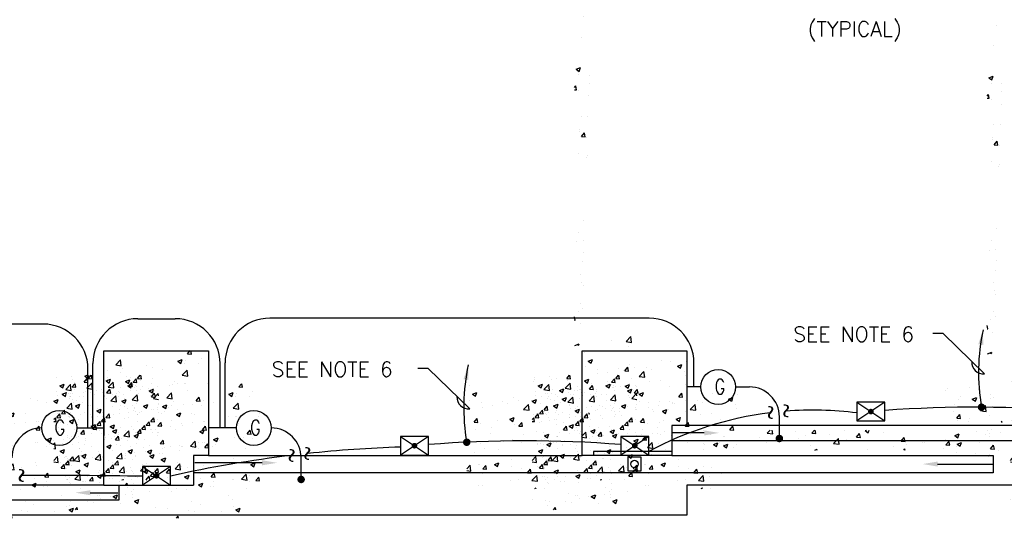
# Model space of a CAD drawing. Extents: x -210 to 4628, y -2287 to 14168.
# Tile 11 of 46: x 1819 to 2610, y 1307 to 1707. Entities that reach past the tile are written whole.
import ezdxf
from ezdxf.enums import TextEntityAlignment as Align

# ---------------------------------------------------------------- set-up
doc = ezdxf.new("R2010")
doc.units = 0
doc.header["$LTSCALE"] = 24
doc.linetypes.add('HIDDEN', pattern=[0])
doc.linetypes.add('PHANTOM', pattern=[0])
doc.layers.get('0').update_dxf_attribs({"linetype": 'CONTINUOUS'})
for name, color, linetype in [('E1', 4, 'CONTINUOUS'), ('E2', 2, 'CONTINUOUS'), ('ELEC', 4, 'CONTINUOUS'), ('ETEXT', 3, 'CONTINUOUS'), ('S1', 4, 'CONTINUOUS'), ('S6', 1, 'CONTINUOUS'), ('STRUCT', 2, 'CONTINUOUS')]:
    doc.layers.add(name, color=color, linetype=linetype)
doc.styles.get("Standard").update_dxf_attribs({"font": 'SIMPLEX'})

# ---------------------------------------------------------------- blocks, each defined once
blk = doc.blocks.new('*X')
at = {"color": 0}
for p, q in [((2701.81, 1524.98), (2701.81, 1524.98)), ((2700.09, 1508.35), (2700.09, 1508.35)), ((2695.99, 1482.7), (2699.49, 1484.04)), ((2695.99, 1482.7), (2698.47, 1481.02)), ((2698.02, 1478.52), (2698.02, 1478.52)), ((2698.48, 1481.02), (2699.49, 1484.04)), ((2706.44, 1478.13), (2706.44, 1478.13)), ((2706.45, 1471.62), (2706.45, 1471.62)), ((2694.69, 1468.07), (2695.78, 1469.36)), ((2694.69, 1466.37), (2696.35, 1466.22)), ((2696.35, 1466.22), (2695.78, 1469.35)), ((2697.71, 1465.41), (2697.71, 1465.41)), ((2705.83, 1461.49), (2705.83, 1461.49)), ((2699.94, 1445.04), (2699.94, 1445.04)), ((2705.23, 1444.84), (2705.23, 1444.84)), ((2698.52, 1433.15), (2698.52, 1433.15)), ((2699.08, 1434.67), (2699.08, 1434.67)), ((2700.3, 1428.87), (2702.71, 1431.75)), ((2703.29, 1428.61), (2702.71, 1431.74)), ((2700.3, 1428.87), (2703.29, 1428.61)), ((2704.62, 1428.2), (2704.62, 1428.2)), ((2697.88, 1415.21), (2697.88, 1415.21)), ((2704.01, 1411.55), (2704.01, 1411.55)), ((2704.72, 1413.32), (2704.72, 1413.32)), ((2702.19, 1361.62), (2702.19, 1361.62)), ((2696.34, 1344.37), (2696.34, 1344.37)), ((2697.73, 1351.89), (2697.73, 1351.89)), ((2701.58, 1344.98), (2701.58, 1344.98)), ((2700.97, 1328.33), (2700.97, 1328.33)), ((2701.99, 1335.68), (2701.99, 1335.68)), ((2699.65, 1318.41), (2699.65, 1318.41)), ((2700.36, 1311.69), (2700.36, 1311.69)), ((2701.61, 1309.09), (2701.61, 1309.09)), ((2701.61, 1309.09), (2701.61, 1309.09)), ((2699.75, 1295.04), (2699.75, 1295.04)), ((2699.75, 1295.04), (2699.75, 1295.04)), ((2700.98, 1291.01), (2700.98, 1291.01)), ((2695.18, 1281.31), (2694.69, 1283.94)), ((2694.69, 1281.35), (2695.18, 1281.31)), ((2697.58, 1288.58), (2697.58, 1288.58)), ((2699.15, 1278.4), (2699.15, 1278.4)), ((2724.21, 1265.27), (2724.21, 1265.27)), ((2736.04, 1264.28), (2739.94, 1268.34)), ((2740.49, 1263.59), (2739.94, 1268.34)), ((2694.95, 1261.19), (2698.35, 1262.49)), ((2697.91, 1261.19), (2698.35, 1262.49)), ((2698.54, 1261.75), (2698.54, 1261.75)), ((2736.04, 1264.28), (2740.49, 1263.59)), ((2737.7, 1259.87), (2737.7, 1259.87)), ((2734.99, 1240.83), (2737.4, 1243.7)), ((2737.98, 1240.56), (2737.4, 1243.7)), ((1148.9, 1231.58), (1151.32, 1234.45)), ((1149.37, 1236.47), (1151.24, 1237.19)), ((1149.37, 1236.47), (1151.85, 1234.79)), ((1151.89, 1231.32), (1151.32, 1234.45)), ((1151.85, 1234.79), (1152.66, 1237.19)), ((1167.3, 1235.44), (1167.3, 1235.44)), ((1186.33, 1235.52), (1186.33, 1235.52)), ((1523.98, 1234.11), (1523.98, 1234.11)), ((1536.46, 1234.68), (1538.57, 1237.19)), ((1536.46, 1234.68), (1539.45, 1234.41)), ((1539.45, 1234.41), (1538.94, 1237.19)), ((1550.66, 1232.57), (1554.16, 1233.92)), ((1553.15, 1230.89), (1554.16, 1233.92)), ((1572.32, 1231.54), (1574.73, 1234.41)), ((1575.31, 1231.27), (1574.73, 1234.41)), ((1588.09, 1234.44), (1588.09, 1234.44)), ((1906.64, 1236.52), (1906.64, 1236.52)), ((1959.88, 1234.63), (1962.02, 1237.19)), ((1959.88, 1234.63), (1962.87, 1234.37)), ((1962.87, 1234.37), (1962.35, 1237.19)), ((2278.7, 1235.42), (2278.7, 1235.42)), ((2662.62, 1233.75), (2662.62, 1233.75)), ((2680.45, 1234.34), (2680.45, 1234.34)), ((2734.99, 1240.83), (2737.98, 1240.56)), ((1141.33, 1231.69), (1141.33, 1231.69)), ((1148.9, 1231.58), (1151.89, 1231.32)), ((1154.88, 1231.38), (1154.88, 1231.38)), ((1167.4, 1233.02), (1167.4, 1233.02)), ((1168.33, 1227.65), (1172.22, 1231.71)), ((1168.33, 1227.65), (1172.77, 1226.96)), ((1172.78, 1226.96), (1172.22, 1231.71)), ((1184.77, 1228.44), (1187.18, 1231.31)), ((1184.77, 1228.44), (1187.76, 1228.18)), ((1187.76, 1228.18), (1187.18, 1231.31)), ((1521.91, 1230.15), (1521.91, 1230.15)), ((1525.06, 1226.14), (1525.06, 1226.14)), ((1535.23, 1226.7), (1539.13, 1230.76)), ((1535.23, 1226.7), (1539.68, 1226.01)), ((1539.68, 1226.01), (1539.13, 1230.76)), ((1548.6, 1229.02), (1548.6, 1229.02)), ((1550.66, 1232.57), (1553.15, 1230.9)), ((1556.64, 1230.3), (1556.64, 1230.3)), ((1569.15, 1231.95), (1569.15, 1231.95)), ((1572.32, 1231.54), (1575.31, 1231.28)), ((1575.29, 1227.89), (1575.29, 1227.89)), ((1902.14, 1225.75), (1906.03, 1229.81)), ((1902.14, 1225.75), (1906.59, 1225.06)), ((1906.59, 1225.06), (1906.03, 1229.81)), ((1951.95, 1228.68), (1955.45, 1230.02)), ((1951.95, 1228.68), (1954.44, 1227)), ((1954.44, 1227), (1955.46, 1230.02)), ((1957.68, 1227.15), (1957.68, 1227.15)), ((1958.39, 1229.23), (1958.39, 1229.23)), ((1968.75, 1226.76), (1968.75, 1226.76)), ((1970.91, 1230.88), (1970.91, 1230.88)), ((2281.39, 1228.79), (2284.89, 1230.13)), ((2281.39, 1228.79), (2283.88, 1227.11)), ((2283.88, 1227.11), (2284.89, 1230.13)), ((2314.66, 1226.05), (2314.66, 1226.05)), ((2340.33, 1229.57), (2340.33, 1229.57)), ((2347.67, 1228.51), (2347.67, 1228.51)), ((2353.25, 1224.78), (2356.75, 1226.13)), ((2355.74, 1223.1), (2356.75, 1226.12)), ((2360.15, 1228.15), (2360.15, 1228.15)), ((2661.52, 1231.85), (2661.52, 1231.85)), ((2673.17, 1227.03), (2673.17, 1227.03)), ((2682.68, 1224.89), (2686.18, 1226.24)), ((2685.17, 1223.21), (2686.19, 1226.23)), ((2689.31, 1232.62), (2689.31, 1232.62)), ((2697.32, 1228.46), (2697.32, 1228.46)), ((2699.86, 1225.9), (2699.86, 1225.9)), ((1138.29, 1220.52), (1138.29, 1220.52)), ((1164.98, 1219.39), (1164.98, 1219.39)), ((1166.69, 1218.79), (1166.69, 1218.79)), ((1179.21, 1216.34), (1182.71, 1217.68)), ((1181.7, 1214.66), (1182.71, 1217.68)), ((1181.74, 1218.25), (1181.74, 1218.25)), ((1191.67, 1218.27), (1191.67, 1218.27)), ((1192.36, 1222.31), (1192.36, 1222.31)), ((1204.76, 1219.95), (1204.76, 1219.95)), ((1508.69, 1216.46), (1512.15, 1217.79)), ((1511.14, 1214.77), (1512.15, 1217.79)), ((1532.45, 1223.43), (1532.45, 1223.43)), ((1549.35, 1221.21), (1549.35, 1221.21)), ((1559.15, 1222.3), (1559.15, 1222.3)), ((1560.66, 1220), (1560.66, 1220)), ((1575.02, 1224.73), (1575.02, 1224.73)), ((1585.84, 1221.18), (1585.84, 1221.18)), ((1588.59, 1218.42), (1592.49, 1222.48)), ((1588.59, 1218.42), (1592.69, 1217.79)), ((1589.82, 1225.01), (1589.82, 1225.01)), ((1592.69, 1220.73), (1592.49, 1222.48)), ((1895.36, 1220.93), (1895.36, 1220.93)), ((1906.04, 1219.88), (1906.04, 1219.88)), ((1907.88, 1222.58), (1907.88, 1222.58)), ((1926.82, 1225.07), (1926.82, 1225.07)), ((1932, 1223.63), (1932, 1223.63)), ((1939.59, 1221.76), (1939.59, 1221.76)), ((1955.5, 1217.47), (1959.39, 1221.53)), ((1959.95, 1216.78), (1959.4, 1221.53)), ((2279, 1224.12), (2279, 1224.12)), ((2288.69, 1222.3), (2288.69, 1222.3)), ((2289.35, 1218.5), (2289.35, 1218.5)), ((2297.12, 1219.86), (2297.12, 1219.86)), ((2305.69, 1222.99), (2305.69, 1222.99)), ((2309.64, 1221.5), (2309.64, 1221.5)), ((2318.51, 1223.51), (2318.51, 1223.51)), ((2322.41, 1216.52), (2326.3, 1220.58)), ((2326.85, 1215.83), (2326.3, 1220.58)), ((2328.57, 1224), (2328.57, 1224)), ((2332.38, 1221.87), (2332.38, 1221.87)), ((2353.25, 1224.78), (2355.73, 1223.11)), ((2359.07, 1220.74), (2359.07, 1220.74)), ((2359.65, 1217.54), (2359.65, 1217.54)), ((2668.28, 1220.26), (2668.28, 1220.26)), ((2671.35, 1224.71), (2671.35, 1224.71)), ((2682.68, 1224.89), (2685.17, 1223.21)), ((2689.31, 1215.57), (2691.69, 1218.06)), ((2691.69, 1218.06), (2693.21, 1219.63)), ((2693.76, 1214.88), (2693.21, 1219.63)), ((2697.43, 1225.26), (2697.43, 1225.26)), ((2698.88, 1218.78), (2698.88, 1218.78)), ((2738.57, 1219.29), (2738.57, 1219.29)), ((1140.72, 1215.05), (1140.72, 1215.05)), ((1141.72, 1211.66), (1141.72, 1211.66)), ((1152.58, 1213.24), (1152.58, 1213.24)), ((1154.24, 1213.3), (1154.24, 1213.3)), ((1173.18, 1215.8), (1173.18, 1215.8)), ((1179.21, 1216.34), (1181.7, 1214.66)), ((1508.69, 1216.42), (1511.14, 1214.77)), ((1523.38, 1217.46), (1523.38, 1217.46)), ((1531.5, 1215), (1531.5, 1215)), ((1543.48, 1210.58), (1543.48, 1210.58)), ((1556, 1212.23), (1556, 1212.23)), ((1574.94, 1214.72), (1574.94, 1214.72)), ((1580.51, 1212.44), (1584.01, 1213.79)), ((1580.51, 1212.44), (1582.99, 1210.76)), ((1582.99, 1210.76), (1584.01, 1213.79)), ((1895.59, 1214.36), (1895.59, 1214.36)), ((1909.94, 1212.55), (1913.44, 1213.9)), ((1909.94, 1212.55), (1912.43, 1210.87)), ((1910.43, 1216.75), (1910.43, 1216.75)), ((1912.43, 1210.87), (1913.44, 1213.89)), ((1922.28, 1213.23), (1922.28, 1213.23)), ((1948.97, 1212.1), (1948.97, 1212.1)), ((1951.57, 1210.78), (1951.57, 1210.78)), ((1955.5, 1217.47), (1959.95, 1216.78)), ((1957.07, 1210.5), (1957.07, 1210.5)), ((1957.76, 1211.16), (1957.76, 1211.16)), ((1975.66, 1210.98), (1975.66, 1210.98)), ((1976.69, 1213.65), (1976.69, 1213.65)), ((2311.24, 1208.66), (2314.74, 1210)), ((2313.72, 1206.98), (2314.74, 1210)), ((2322.41, 1216.52), (2326.85, 1215.83)), ((2330.49, 1212.53), (2330.49, 1212.53)), ((2339.73, 1212.92), (2339.73, 1212.92)), ((2359.51, 1210.08), (2359.51, 1210.08)), ((2667.3, 1214.62), (2667.3, 1214.62)), ((2670.2, 1209.49), (2672.61, 1212.36)), ((2673.19, 1209.23), (2672.61, 1212.36)), ((2689.31, 1215.57), (2691.69, 1215.2)), ((2691.69, 1215.2), (2693.76, 1214.88)), ((2696.71, 1211.82), (2696.71, 1211.82)), ((1164.56, 1202.26), (1164.56, 1202.26)), ((1166.08, 1202.15), (1166.08, 1202.15)), ((1191.75, 1205.67), (1191.75, 1205.67)), ((1193.72, 1207.27), (1193.72, 1207.27)), ((1204.12, 1201.88), (1204.12, 1201.88)), ((1508.69, 1201.58), (1509.95, 1203.08)), ((1510.52, 1199.94), (1509.95, 1203.07)), ((1511.9, 1206.42), (1511.9, 1206.42)), ((1511.96, 1204.73), (1511.96, 1204.73)), ((1538.66, 1203.61), (1538.66, 1203.61)), ((1543.49, 1204.02), (1543.49, 1204.02)), ((1548.74, 1204.57), (1548.74, 1204.57)), ((1565.35, 1202.48), (1565.35, 1202.48)), ((1572.64, 1209.02), (1572.64, 1209.02)), ((1574.41, 1208.09), (1574.41, 1208.09)), ((1894.73, 1202.86), (1894.73, 1202.86)), ((1895.09, 1203.3), (1897.5, 1206.17)), ((1895.09, 1203.3), (1898.08, 1203.04)), ((1898.08, 1203.04), (1897.5, 1206.17)), ((1905.43, 1203.24), (1905.43, 1203.24)), ((1906.13, 1207.64), (1906.13, 1207.64)), ((1913.66, 1205.35), (1913.66, 1205.35)), ((1922.41, 1205.77), (1922.41, 1205.77)), ((1930.95, 1200.16), (1933.36, 1203.03)), ((1931.4, 1206.98), (1931.4, 1206.98)), ((1932.82, 1206.52), (1932.82, 1206.52)), ((1933.94, 1199.9), (1933.36, 1203.03)), ((1945.24, 1209.51), (1945.24, 1209.51)), ((1959.51, 1205.39), (1959.51, 1205.39)), ((2282.65, 1206.39), (2285.06, 1209.27)), ((2282.65, 1206.39), (2285.63, 1206.13)), ((2285.64, 1206.13), (2285.06, 1209.27)), ((2288.09, 1205.65), (2288.09, 1205.65)), ((2296.48, 1201.78), (2296.48, 1201.78)), ((2301.33, 1207.53), (2301.33, 1207.53)), ((2311.24, 1208.66), (2313.72, 1206.98)), ((2314.05, 1209.4), (2314.05, 1209.4)), ((2315.42, 1204.28), (2315.42, 1204.28)), ((2318.51, 1203.26), (2318.69, 1203.48)), ((2318.51, 1203.26), (2318.69, 1203.24)), ((2318.69, 1203.48), (2320.92, 1206.13)), ((2318.69, 1203.24), (2321.5, 1203)), ((2321.5, 1202.99), (2320.92, 1206.13)), ((2347, 1208.43), (2347, 1208.43)), ((2354.37, 1200.12), (2356.78, 1202.99)), ((2357.36, 1199.86), (2356.78, 1202.99)), ((2670.2, 1209.49), (2673.19, 1209.23)), ((2670.74, 1208.07), (2670.74, 1208.07)), ((2679.37, 1207.21), (2679.37, 1207.21)), ((2680.26, 1209.28), (2680.26, 1209.28)), ((2706.06, 1206.35), (2706.69, 1207.1)), ((2706.06, 1206.35), (2706.69, 1206.3)), ((2706.06, 1206.08), (2706.06, 1206.08)), ((2732.75, 1204.95), (2732.75, 1204.95)), ((1128.55, 1194.97), (1128.55, 1194.97)), ((1135.4, 1197.26), (1135.4, 1197.26)), ((1137.2, 1200.21), (1140.7, 1201.56)), ((1137.2, 1200.21), (1139.69, 1198.53)), ((1139.69, 1198.53), (1140.7, 1201.55)), ((1140.11, 1198.4), (1140.11, 1198.4)), ((1155.24, 1193.84), (1155.24, 1193.84)), ((1155.84, 1193.97), (1158.25, 1196.84)), ((1155.84, 1193.97), (1158.83, 1193.71)), ((1158.83, 1193.71), (1158.25, 1196.84)), ((1160.02, 1196.08), (1160.02, 1196.08)), ((1191.6, 1200.23), (1191.6, 1200.23)), ((1508.69, 1200.1), (1510.52, 1199.94)), ((1514.33, 1199.01), (1514.33, 1199.01)), ((1522.77, 1200.82), (1522.77, 1200.82)), ((1538.49, 1196.32), (1542, 1197.66)), ((1538.49, 1196.32), (1540.98, 1194.64)), ((1540.98, 1194.64), (1542, 1197.66)), ((1543.4, 1197.07), (1545.81, 1199.94)), ((1543.4, 1197.07), (1546.39, 1196.8)), ((1546.39, 1196.8), (1545.81, 1199.94)), ((1561.78, 1195), (1561.78, 1195)), ((1579.26, 1193.93), (1581.67, 1196.8)), ((1579.26, 1193.93), (1582.25, 1193.67)), ((1582.25, 1193.67), (1581.67, 1196.8)), ((1592.04, 1201.35), (1592.04, 1201.35)), ((1893.25, 1200.77), (1893.25, 1200.77)), ((1930.95, 1200.16), (1933.94, 1199.9)), ((1956.46, 1193.86), (1956.46, 1193.86)), ((1963.54, 1193.93), (1963.54, 1193.93)), ((1966.82, 1197.02), (1969.23, 1199.9)), ((1966.82, 1197.02), (1969.81, 1196.76)), ((1969.81, 1196.76), (1969.23, 1199.89)), ((2283.97, 1200.13), (2283.97, 1200.13)), ((2295.95, 1197.44), (2295.95, 1197.44)), ((2322.65, 1196.32), (2322.65, 1196.32)), ((2339.12, 1196.28), (2339.12, 1196.28)), ((2349.34, 1195.19), (2349.34, 1195.19)), ((2349.59, 1195.03), (2349.59, 1195.03)), ((2354.37, 1200.12), (2357.36, 1199.86)), ((2685.72, 1199.06), (2685.72, 1199.06)), ((2696.11, 1195.17), (2696.11, 1195.17)), ((2698.24, 1200.71), (2698.24, 1200.71)), ((1128.57, 1191.94), (1128.57, 1191.94)), ((1139.09, 1188.26), (1139.09, 1188.26)), ((1141.09, 1193.58), (1141.09, 1193.58)), ((1165.79, 1187.13), (1165.79, 1187.13)), ((1181.93, 1192.72), (1181.93, 1192.72)), ((1191.14, 1189.03), (1191.14, 1189.03)), ((1191.71, 1190.83), (1194.12, 1193.7)), ((1191.71, 1190.83), (1194.69, 1190.57)), ((1192.48, 1186), (1192.48, 1186)), ((1194.7, 1190.57), (1194.12, 1193.7)), ((1208.63, 1191.59), (1208.63, 1191.59)), ((1530.33, 1190.86), (1530.33, 1190.86)), ((1542.85, 1192.51), (1542.85, 1192.51)), ((1548.13, 1187.92), (1548.13, 1187.92)), ((1562.58, 1186.52), (1562.58, 1186.52)), ((1573.8, 1191.44), (1573.8, 1191.44)), ((1591.74, 1191.53), (1591.74, 1191.53)), ((1904.82, 1186.59), (1904.82, 1186.59)), ((1912.33, 1187.82), (1912.33, 1187.82)), ((1930.79, 1190.34), (1930.79, 1190.34)), ((1932.09, 1189.79), (1932.09, 1189.79)), ((1939.02, 1186.69), (1939.02, 1186.69)), ((1939.79, 1192.42), (1943.29, 1193.76)), ((1939.79, 1192.42), (1942.27, 1190.74)), ((1941.5, 1188.27), (1941.5, 1188.27)), ((1942.28, 1190.74), (1943.29, 1193.76)), ((1944.6, 1191.43), (1944.6, 1191.43)), ((1970.66, 1193.28), (1970.66, 1193.28)), ((2279.81, 1191.86), (2279.81, 1191.86)), ((2287.48, 1189.01), (2287.48, 1189.01)), ((2306.5, 1190.73), (2306.5, 1190.73)), ((2313.45, 1192.76), (2313.45, 1192.76)), ((2320.43, 1190.03), (2320.43, 1190.03)), ((2333.19, 1189.6), (2333.19, 1189.6)), ((2333.84, 1188.71), (2333.84, 1188.71)), ((2341.08, 1188.53), (2344.58, 1189.87)), ((2341.08, 1188.53), (2343.57, 1186.85)), ((2343.57, 1186.85), (2344.58, 1189.87)), ((2346.36, 1190.36), (2346.36, 1190.36)), ((2359.88, 1188.47), (2359.88, 1188.47)), ((2670.14, 1191.42), (2670.14, 1191.42)), ((2670.19, 1186.78), (2670.19, 1186.78)), ((2670.52, 1188.63), (2674.02, 1189.98)), ((2670.52, 1188.63), (2673.01, 1186.96)), ((2673.01, 1186.95), (2674.02, 1189.98)), ((2699.35, 1191.78), (2699.35, 1191.78)), ((2735.6, 1187.64), (2735.6, 1187.64)), ((2742.37, 1184.63), (2745.88, 1185.97)), ((2744.86, 1182.95), (2745.88, 1185.97)), ((2748.12, 1189.29), (2748.12, 1189.29)), ((2767.05, 1191.78), (2767.05, 1191.78)), ((2772.39, 1189), (2772.39, 1189)), ((2798.07, 1192.52), (2798.07, 1192.52)), ((2843.08, 1186.97), (2843.08, 1186.97)), ((2849.4, 1190.75), (2851.74, 1193.19)), ((2849.4, 1190.75), (2853.84, 1190.06)), ((2853.85, 1190.05), (2853.48, 1193.19)), ((2861.03, 1186.16), (2861.03, 1186.16)), ((2872.24, 1191.98), (2872.24, 1191.98)), ((2874.35, 1186.35), (2874.35, 1186.35)), ((2879.96, 1188.65), (2879.96, 1188.65)), ((2885.38, 1190.67), (2887.5, 1193.19)), ((2885.38, 1190.67), (2888.37, 1190.4)), ((2888.37, 1190.4), (2887.86, 1193.19)), ((2899.61, 1189.55), (2899.61, 1189.55)), ((2902.76, 1182.47), (2906.65, 1186.53)), ((2907.21, 1181.78), (2906.65, 1186.53)), ((2911.54, 1192.81), (2911.54, 1192.81)), ((2913.38, 1186.01), (2913.38, 1186.01)), ((2921.24, 1187.53), (2923.65, 1190.4)), ((2921.24, 1187.53), (2924.23, 1187.27)), ((2924.23, 1187.26), (2923.65, 1190.4)), ((2928.1, 1192.75), (2929.24, 1193.19)), ((2928.1, 1192.75), (2930.59, 1191.07)), ((2930.59, 1191.07), (2931.3, 1193.19)), ((2942.54, 1191.01), (2942.54, 1191.01)), ((2957.11, 1184.39), (2959.52, 1187.26)), ((2960.1, 1184.13), (2959.52, 1187.26)), ((2999.96, 1188.74), (3003.46, 1190.09)), ((2999.96, 1188.74), (3002.44, 1187.07)), ((3001.87, 1187.12), (3001.87, 1187.12)), ((3002.44, 1187.06), (3003.46, 1190.08)), ((3024.45, 1189.69), (3024.45, 1189.69)), ((3026.35, 1192.54), (3026.35, 1192.54)), ((3027.54, 1190.64), (3027.54, 1190.64)), ((3036.97, 1191.34), (3036.97, 1191.34)), ((1124.69, 1182.17), (1125.49, 1183)), ((1124.69, 1178.46), (1126.04, 1178.25)), ((1126.04, 1178.25), (1125.49, 1183)), ((1139.5, 1181.76), (1139.5, 1181.76)), ((1154.5, 1179.76), (1154.5, 1179.76)), ((1165.47, 1185.5), (1165.47, 1185.5)), ((1167.05, 1180.08), (1170.55, 1181.42)), ((1167.05, 1180.08), (1169.53, 1178.4)), ((1169.53, 1178.4), (1170.55, 1181.42)), ((1178.45, 1180.51), (1178.45, 1180.51)), ((1183.66, 1184.77), (1183.66, 1184.77)), ((1190.97, 1182.16), (1190.97, 1182.16)), ((1522.16, 1184.17), (1522.16, 1184.17)), ((1528.92, 1178.06), (1528.92, 1178.06)), ((1533.42, 1181.52), (1533.42, 1181.52)), ((1580.21, 1179.44), (1580.21, 1179.44)), ((1900.51, 1185.63), (1900.51, 1185.63)), ((1912.35, 1183.27), (1912.35, 1183.27)), ((1965.71, 1185.56), (1965.71, 1185.56)), ((2283.33, 1182.06), (2283.33, 1182.06)), ((2291.27, 1185.02), (2291.27, 1185.02)), ((2302.27, 1184.56), (2302.27, 1184.56)), ((2338.51, 1179.63), (2338.51, 1179.63)), ((2669.63, 1181.66), (2669.63, 1181.66)), ((2672.57, 1179.34), (2672.57, 1179.34)), ((2685.09, 1180.99), (2685.09, 1180.99)), ((2695.5, 1178.53), (2695.5, 1178.53)), ((2696.32, 1180.53), (2696.32, 1180.53)), ((2704.02, 1183.48), (2704.02, 1183.48)), ((2742.37, 1184.63), (2744.86, 1182.95)), ((2746.42, 1185.25), (2746.42, 1185.25)), ((2813.92, 1181.97), (2813.92, 1181.97)), ((2814.23, 1180.63), (2817.73, 1181.97)), ((2814.23, 1180.63), (2814.88, 1180.19)), ((2814.88, 1180.19), (2816.72, 1178.95)), ((2816.72, 1178.95), (2817.14, 1180.19)), ((2816.93, 1180.36), (2816.93, 1180.36)), ((2817.14, 1180.19), (2817.73, 1181.97)), ((2822.71, 1179.08), (2822.71, 1179.08)), ((2848.51, 1184.51), (2848.51, 1184.51)), ((2848.68, 1182.82), (2848.68, 1182.82)), ((2884.22, 1181), (2884.22, 1181)), ((2902.76, 1182.47), (2907.21, 1181.78)), ((2950.64, 1180.17), (2950.64, 1180.17)), ((2957.11, 1184.39), (2960.09, 1184.13)), ((2958.99, 1177.19), (2960.02, 1178.25)), ((2960.14, 1177.19), (2960.02, 1178.25)), ((2961.42, 1181.39), (2961.42, 1181.39)), ((2973.94, 1183.04), (2973.94, 1183.04)), ((2975.9, 1183.37), (2975.9, 1183.37)), ((2990.8, 1178.52), (2990.8, 1178.52)), ((2992.87, 1185.53), (2992.87, 1185.53)), ((2992.97, 1181.25), (2995.38, 1184.13)), ((2992.97, 1181.25), (2995.96, 1180.99)), ((2995.96, 1180.99), (2995.38, 1184.12)), ((3019.96, 1183.52), (3019.96, 1183.52)), ((3028.83, 1178.11), (3031.24, 1180.99)), ((3028.83, 1178.11), (3031.82, 1177.85)), ((3031.82, 1177.85), (3031.24, 1180.99)), ((1146.87, 1176.36), (1146.87, 1176.36)), ((1174.96, 1170.67), (1178.85, 1174.73)), ((1174.96, 1170.67), (1179.4, 1169.98)), ((1179.4, 1169.98), (1178.85, 1174.72)), ((1190.54, 1172.38), (1190.54, 1172.38)), ((1512.77, 1172.47), (1512.77, 1172.47)), ((1517.18, 1171.14), (1517.18, 1171.14)), ((1529.69, 1172.79), (1529.69, 1172.79)), ((1539.46, 1171.34), (1539.46, 1171.34)), ((1541.86, 1169.72), (1545.76, 1173.78)), ((1546.31, 1169.03), (1545.76, 1173.77)), ((1547.52, 1171.28), (1547.52, 1171.28)), ((1548.63, 1175.28), (1548.63, 1175.28)), ((1555.61, 1176.93), (1555.61, 1176.93)), ((1566.15, 1170.21), (1566.15, 1170.21)), ((1568.34, 1176.18), (1571.84, 1177.53)), ((1568.34, 1176.18), (1570.83, 1174.51)), ((1570.83, 1174.51), (1571.84, 1177.53)), ((1573.19, 1174.8), (1573.19, 1174.8)), ((1582.3, 1175.8), (1582.3, 1175.8)), ((1897.78, 1176.29), (1901.28, 1177.64)), ((1897.78, 1176.29), (1900.26, 1174.62)), ((1900.26, 1174.61), (1901.28, 1177.64)), ((1908.77, 1168.77), (1912.66, 1172.83)), ((1913.21, 1168.08), (1912.66, 1172.82)), ((1930.18, 1173.69), (1930.18, 1173.69)), ((1931.45, 1171.71), (1931.45, 1171.71)), ((1950.39, 1174.21), (1950.39, 1174.21)), ((1955.85, 1177.21), (1955.85, 1177.21)), ((1969.63, 1172.29), (1973.13, 1173.63)), ((1969.63, 1172.29), (1972.12, 1170.61)), ((1972.12, 1170.61), (1973.13, 1173.63)), ((2276.69, 1168.88), (2279.57, 1171.88)), ((2280.12, 1167.13), (2279.57, 1171.87)), ((2286.01, 1172.03), (2286.01, 1172.03)), ((2286.87, 1172.36), (2286.87, 1172.36)), ((2289.58, 1168.79), (2291.99, 1171.66)), ((2292.57, 1168.52), (2292, 1171.66)), ((2299.07, 1172.4), (2302.57, 1173.74)), ((2299.07, 1172.4), (2301.56, 1170.72)), ((2301.56, 1170.72), (2302.57, 1173.74)), ((2312.7, 1170.9), (2312.7, 1170.9)), ((2312.84, 1176.11), (2312.84, 1176.11)), ((2333.21, 1170.64), (2333.21, 1170.64)), ((2798, 1177.86), (2798, 1177.86)), ((2887.56, 1177.19), (2889.59, 1177.96)), ((2889.33, 1177.19), (2889.59, 1177.96)), ((2929.84, 1177.23), (2929.84, 1177.23)), ((1138.89, 1165.11), (1138.89, 1165.11)), ((1145.3, 1168.43), (1145.3, 1168.43)), ((1164.86, 1168.86), (1164.86, 1168.86)), ((1171.99, 1167.3), (1171.99, 1167.3)), ((1177.81, 1162.44), (1177.81, 1162.44)), ((1196.75, 1164.93), (1196.75, 1164.93)), ((1198.68, 1166.17), (1198.68, 1166.17)), ((1514.47, 1162.59), (1516.88, 1165.47)), ((1514.47, 1162.59), (1517.46, 1162.33)), ((1517.46, 1162.33), (1516.88, 1165.46)), ((1521.55, 1167.53), (1521.55, 1167.53)), ((1541.86, 1169.72), (1546.31, 1169.03)), ((1550.34, 1159.46), (1552.75, 1162.33)), ((1553.33, 1159.19), (1552.75, 1162.33)), ((1902.03, 1165.69), (1904.44, 1168.56)), ((1902.03, 1165.69), (1905.02, 1165.43)), ((1902.59, 1162.27), (1902.59, 1162.27)), ((1904.21, 1169.95), (1904.21, 1169.95)), ((1905.02, 1165.43), (1904.44, 1168.56)), ((1908.77, 1168.77), (1913.21, 1168.08)), ((1918.93, 1170.07), (1918.93, 1170.07)), ((1937.89, 1162.55), (1940.3, 1165.42)), ((1937.89, 1162.55), (1940.88, 1162.29)), ((1940.88, 1162.29), (1940.3, 1165.42)), ((1962.13, 1160.49), (1966.02, 1164.55)), ((1966.58, 1159.8), (1966.02, 1164.55)), ((1968.6, 1163.45), (1968.6, 1163.45)), ((1973.75, 1159.41), (1976.16, 1162.29)), ((1976.69, 1159.42), (1976.17, 1162.29)), ((2276.69, 1167.66), (2280.12, 1167.13)), ((2289.11, 1164.83), (2289.11, 1164.83)), ((2289.58, 1168.79), (2292.57, 1168.52)), ((2320.69, 1168.99), (2320.69, 1168.99)), ((2325.45, 1165.65), (2327.86, 1168.52)), ((2325.45, 1165.65), (2328.44, 1165.39)), ((2328.44, 1165.38), (2327.86, 1168.52)), ((2329.03, 1159.54), (2332.93, 1163.6)), ((2333.48, 1158.85), (2332.93, 1163.6)), ((2337.9, 1162.99), (2337.9, 1162.99)), ((2339.39, 1169.77), (2339.39, 1169.77)), ((2347.52, 1165.2), (2347.52, 1165.2)), ((1162.78, 1156.36), (1165.19, 1159.23)), ((1162.78, 1156.36), (1165.77, 1156.1)), ((1165.77, 1156.1), (1165.19, 1159.23)), ((1165.3, 1160.79), (1165.3, 1160.79)), ((1181.59, 1154.93), (1181.59, 1154.93)), ((1189.93, 1155.74), (1189.93, 1155.74)), ((1196.89, 1159.95), (1200.39, 1161.29)), ((1196.89, 1159.95), (1199.38, 1158.27)), ((1198.64, 1153.22), (1201.05, 1156.1)), ((1199.38, 1158.27), (1200.39, 1161.29)), ((1201.59, 1153.19), (1201.05, 1156.09)), ((1526.33, 1160.06), (1529.83, 1161.4)), ((1526.33, 1160.06), (1528.82, 1158.38)), ((1528.82, 1158.38), (1529.83, 1161.4)), ((1535.48, 1155.56), (1535.48, 1155.56)), ((1546.91, 1154.63), (1546.91, 1154.63)), ((1550.34, 1159.46), (1553.32, 1159.19)), ((1560.52, 1156.69), (1560.52, 1156.69)), ((1567.05, 1159.72), (1567.05, 1159.72)), ((1572.59, 1158.15), (1572.59, 1158.15)), ((1579.57, 1161.37), (1579.57, 1161.37)), ((1586.2, 1156.32), (1588.61, 1159.19)), ((1586.2, 1156.32), (1589.19, 1156.06)), ((1589.19, 1156.06), (1588.61, 1159.19)), ((1589.68, 1161.69), (1589.68, 1161.69)), ((1913.14, 1155.55), (1913.14, 1155.55)), ((1927.62, 1156.16), (1931.12, 1157.51)), ((1927.62, 1156.16), (1930.11, 1154.49)), ((1929.29, 1161.14), (1929.29, 1161.14)), ((1929.57, 1157.05), (1929.57, 1157.05)), ((1930.11, 1154.48), (1931.12, 1157.51)), ((1937.23, 1154.49), (1937.23, 1154.49)), ((1939.44, 1158.44), (1939.44, 1158.44)), ((1939.83, 1154.42), (1939.83, 1154.42)), ((1955.24, 1160.57), (1955.24, 1160.57)), ((1955.98, 1160.01), (1955.98, 1160.01)), ((1962.13, 1160.49), (1966.58, 1159.8)), ((1968.81, 1158.64), (1968.81, 1158.64)), ((1973.75, 1159.41), (1976.69, 1159.16)), ((2286.26, 1155.72), (2286.26, 1155.72)), ((2289.2, 1155.19), (2289.2, 1155.19)), ((2312.23, 1159.47), (2312.23, 1159.47)), ((2318.36, 1160.19), (2318.36, 1160.19)), ((2329.03, 1159.54), (2333.48, 1158.85)), ((1198.64, 1153.22), (1199.05, 1153.19)), ((1520.94, 1150.88), (1520.94, 1150.88)), ((1531.36, 1151.68), (1531.36, 1151.68)), ((1545.66, 1151.51), (1545.66, 1151.51)), ((1572.35, 1150.38), (1572.35, 1150.38)), ((1903.6, 1153.3), (1903.6, 1153.3)), ((1905.78, 1150.35), (1905.78, 1150.35)), ((1910.28, 1153.44), (1910.28, 1153.44)), ((1918.3, 1151.99), (1918.3, 1151.99)), ((1951.42, 1147.46), (1951.42, 1147.46)), ((1966.52, 1153.3), (1966.52, 1153.3)), ((2331.31, 1153.19), (2332.42, 1153.61)), ((2332.28, 1153.19), (2332.42, 1153.61)), ((2338.99, 1153.41), (2338.99, 1153.41)), ((1543.34, 1140.7), (1543.34, 1140.7)), ((1553.9, 1140), (1553.9, 1140)), ((1556.17, 1139.93), (1559.67, 1141.27)), ((1556.17, 1139.93), (1558.66, 1138.25)), ((1558.66, 1138.25), (1559.68, 1141.27)), ((1566.42, 1141.65), (1566.42, 1141.65)), ((1571.98, 1141.51), (1571.98, 1141.51)), ((1572.5, 1145.71), (1572.5, 1145.71)), ((1585.35, 1144.14), (1585.35, 1144.14)), ((1922.26, 1142.46), (1922.26, 1142.46)), ((1928.96, 1140.41), (1928.96, 1140.41)), ((1954.64, 1143.93), (1954.64, 1143.93)), ((1955.66, 1138.92), (1955.66, 1138.92)), ((1522.32, 1135.84), (1522.32, 1135.84)), ((1546.31, 1137.99), (1546.31, 1137.99)), ((1893.1, 1137.45), (1893.1, 1137.45)), ((1903, 1136.66), (1903, 1136.66)), ((1905.14, 1132.27), (1905.14, 1132.27)), ((1909.89, 1129.19), (1911.38, 1130.95)), ((1911.7, 1129.19), (1911.38, 1130.95)), ((1919.34, 1135.72), (1919.34, 1135.72)), ((1924.08, 1134.77), (1924.08, 1134.77)), ((1946.03, 1134.6), (1946.03, 1134.6)), ((1957.47, 1136.03), (1960.97, 1137.38)), ((1957.47, 1136.03), (1959.95, 1134.35)), ((1959.96, 1134.35), (1960.97, 1137.37))]:
    blk.add_line(p, q, dxfattribs=at)
blk = doc.blocks.new('DET')
at = {"layer": 'S1', "color": 0}
blk.add_blockref('*X', (34.95, 152.61), dxfattribs=at)
blk.add_blockref('*X', (34.95, 152.61), dxfattribs=at)
at = {"layer": 'S6', "color": 0}
for p in [(-98.77, 152.61), (34.95, 152.61), (34.95, 152.61), (34.95, 152.61)]:
    blk.add_blockref('*X', p, dxfattribs=at)
blk = doc.blocks.new('XEBACK')
at = {"layer": 'STRUCT', "color": 0}
for p, q in [((1886.67, 1441.73), (1970.67, 1441.73)), ((2654.67, 1381.73), (2354.67, 1381.73)), ((2342.67, 1357.73), (2600.67, 1357.73)), ((2600.67, 1357.73), (2600.67, 1343.73)), ((2600.67, 1343.73), (1958.67, 1343.73)), ((1886.67, 1333.73), (1958.67, 1333.73)), ((2726.67, 1333.73), (2354.67, 1333.73)), ((2354.67, 1333.73), (2354.67, 1309.73)), ((2354.67, 1333.73), (2354.67, 1309.73)), ((2354.67, 1309.73), (1118.67, 1309.73))]:
    blk.add_line(p, q, dxfattribs=at)
for points in [[(1886.67, 1333.73), (1886.67, 1441.73)], [(1970.67, 1441.73), (1970.67, 1357.73)], [(2270.67, 1441.73), (2354.67, 1441.73)], [(2270.67, 1357.73), (2270.67, 1441.73)], [(2354.67, 1441.73), (2354.67, 1381.73)], [(2342.67, 1369.73), (2984.67, 1369.73), (2984.67, 1381.73)], [(2354.67, 1381.73), (2342.67, 1381.73), (2342.67, 1357.73)], [(2368.67, 1375.73), (2342.67, 1375.73)], [(1970.67, 1357.73), (1958.67, 1357.73), (1958.67, 1333.73)], [(1970.67, 1357.73), (2270.67, 1357.73)], [(2342.67, 1357.73), (2270.67, 1357.73)], [(2013.67, 1351.73), (1959.67, 1351.73)], [(2556.09, 1350.73), (2600.09, 1350.73)], [(1898.67, 1333.73), (1898.67, 1321.73), (1256.67, 1321.73)], [(1886.67, 1333.73), (1586.67, 1333.73)], [(1886.67, 1333.73), (1898.67, 1333.73)], [(1875.67, 1327.73), (1897.67, 1327.73)]]:
    blk.add_lwpolyline(points, dxfattribs=at)
at = {"layer": 'STRUCT', "color": 0, "linetype": 'HIDDEN'}
blk.add_lwpolyline([(2342.67, 1360.73), (2279.67, 1360.73), (2279.67, 1357.73)], dxfattribs=at)
at = {"layer": 'STRUCT', "color": 0}
blk.add_lwpolyline([(2307.27, 1345.33), (2318.07, 1345.33), (2318.07, 1356.13), (2307.27, 1356.13)], close=True, dxfattribs=at)
blk.add_circle((2312.67, 1350.73), 3, dxfattribs=at)
for points in [[(2368.67, 1373.73), (2368.67, 1377.73), (2380.67, 1375.73)], [(2013.67, 1353.73), (2013.67, 1349.73), (2025.67, 1351.73)], [(2556.09, 1352.73), (2556.09, 1348.73), (2544.09, 1350.73)], [(1875.67, 1325.73), (1875.67, 1329.73), (1863.67, 1327.73)]]:
    blk.add_solid(points, dxfattribs=at)
for p in [(-6.02, 204.55), (-6.02, 204.55), (-6.02, 204.55), (-6.02, 204.55), (-6.02, 204.55), (-6.02, 204.55), (-6.02, 204.55), (-6.02, 204.55), (-6.02, 204.55), (-430.19, 184.82), (-46.19, 184.82), (337.81, 184.82), (721.81, 184.82)]:
    blk.add_blockref('*X', p, dxfattribs=at)

msp = doc.modelspace()

# ---------------------------------------------------------------- linework, layer by layer
at = {"layer": 'E1', "color": 0}
for p, q in [((1837.825, 1463.053), (1537.825, 1463.053)), ((1913.825, 1467.351), (1943.927, 1467.351)), ((2324.376, 1467.85), (2019.927, 1467.85)), ((1877.825, 1379.729), (1877.825, 1431.351)), ((1979.927, 1379.729), (1979.927, 1431.351)), ((1983.927, 1379.729), (1983.927, 1431.85)), ((2360.376, 1412.604), (2360.376, 1431.85)), ((1873.825, 1379.729), (1873.825, 1427.053)), ((2354.876, 1406.604), (2354.876, 1418.604)), ((2365.876, 1412.604), (2354.876, 1412.604)), ((2393.876, 1412.604), (2404.978, 1412.604)), ((2393.876, 1412.604), (2404.978, 1412.604)), ((2513.713, 1400.315), (2491.301, 1385.354)), ((2491.301, 1400.315), (2513.713, 1385.354)), ((1886.876, 1373.729), (1886.876, 1385.729)), ((1970.876, 1373.729), (1970.876, 1385.729)), ((1864.774, 1379.729), (1886.876, 1379.729)), ((1992.978, 1379.729), (1970.876, 1379.729)), ((2147.189, 1372.93), (2124.777, 1357.969)), ((2124.777, 1372.93), (2147.189, 1357.969)), ((2301.67, 1372.93), (2324.082, 1357.969)), ((2324.082, 1372.93), (2301.67, 1357.969)), ((1940.082, 1348.839), (1917.67, 1333.878)), ((1917.67, 1348.839), (1940.082, 1333.878))]:
    msp.add_line(p, q, dxfattribs=at)
for points in [[(2513.713, 1400.315), (2491.301, 1400.315), (2491.301, 1385.354), (2513.713, 1385.354)], [(2147.189, 1372.93), (2124.777, 1372.93), (2124.777, 1357.969), (2147.189, 1357.969)], [(2324.082, 1372.93), (2301.67, 1372.93), (2301.67, 1357.969), (2324.082, 1357.969)], [(1940.082, 1348.839), (1917.67, 1348.839), (1917.67, 1333.878), (1940.082, 1333.878)]]:
    msp.add_lwpolyline(points, close=True, dxfattribs=at)
at = {"layer": 'E1', "color": 0, "const_width": 2.25}
for points in [[(2501.382, 1392.835, 1), (2503.632, 1392.835, 1)], [(2134.858, 1365.45, 1), (2137.108, 1365.45, 1)], [(2311.751, 1365.45, 1), (2314.001, 1365.45, 1)], [(1927.751, 1341.358, 1), (1930.001, 1341.358, 1)]]:
    msp.add_lwpolyline(points, format="xyb", close=True, dxfattribs=at)
at = {"layer": 'E1', "color": 0}
for centre in [(2379.876, 1412.604), (1850.774, 1379.729), (2006.978, 1379.729)]:
    msp.add_circle(centre, 14, dxfattribs=at)
for centre, radius, start, end in [((1837.825, 1427.053), 36, 0, 90), ((1913.825, 1431.351), 36, 90, 180), ((1943.927, 1431.351), 36, 0, 90), ((2019.927, 1431.85), 36, 90, 180), ((2324.376, 1431.85), 36, 0, 90), ((2751.928, 1424.343), 163.036, 167.909534, 189.88556), ((2338.586, 1396.245), 163.036, 167.909534, 189.88556), ((2404.978, 1388.604), 24, 360, 90), ((1836.774, 1355.729), 24, 90, 180), ((2020.978, 1355.729), 24, 360, 90)]:
    msp.add_arc(centre, radius, start, end, dxfattribs=at)
at = {"layer": 'E1', "color": 0, "linetype": 'PHANTOM'}
for centre, radius, start, end in [((2456.217, 1114.415), 279.611, 97.135655, 118.201046), ((2456.217, 1114.415), 279.611, 82.791737, 94.515912), ((2585.692, 415.586), 980.783, 85.134657, 94.208642), ((2224.43, 357.385), 1011.937, 85.622395, 94.377605), ((2158.65, 353.034), 1011.937, 91.918252, 96.155182), ((2158.65, 353.034), 1011.937, 96.861911, 102.473605), ((1843.677, -3126.115), 4467.653, 89.051029, 90.298157)]:
    msp.add_arc(centre, radius, start, end, dxfattribs=at)
at = {"layer": 'E1', "color": 0}
for points in [[(2588.747, 1446.922), (2592.703, 1446.328), (2592.508, 1458.492)], [(2175.405, 1418.825), (2179.361, 1418.23), (2179.166, 1430.394)]]:
    msp.add_solid(points, dxfattribs=at)
at = {"layer": 'E2', "color": 0}
for p, q in [((2560.446, 1455.464), (2552.117, 1455.464)), ((2593.682, 1423.088), (2560.446, 1455.464)), ((2147.104, 1427.367), (2138.775, 1427.367)), ((2180.34, 1394.99), (2147.104, 1427.367))]:
    msp.add_line(p, q, dxfattribs=at)
for centre in [(2592.931, 1432.59), (2179.589, 1404.493)]:
    msp.add_arc(centre, 9.532, 177.944653, 274.518731, dxfattribs=at)
at = {"layer": 'ELEC', "color": 0, "linetype": 'CONTINUOUS'}
for p, q in [((2428.978, 1371.489), (2428.978, 1388.604)), ((2044.978, 1338.614), (2044.978, 1355.729))]:
    msp.add_line(p, q, dxfattribs=at)
at = {"layer": 'ELEC', "color": 0, "const_width": 3}
for points in [[(2589.812, 1396.353, 1), (2592.812, 1396.353, 1)], [(2176.47, 1368.255, 1), (2179.47, 1368.255, 1)], [(2430.478, 1371.247, -1), (2427.478, 1371.247, -1)], [(2046.478, 1338.372, -1), (2043.478, 1338.372, -1)]]:
    msp.add_lwpolyline(points, format="xyb", close=True, dxfattribs=at)

# ---------------------------------------------------------------- block references
at = {"layer": 'E1', "color": 0}
for name, p in [('XEBACK', (0, 0)), ('DET', (0, 25.409))]:
    msp.add_blockref(name, p, dxfattribs=at)

# ---------------------------------------------------------------- texts
for rotation, p in [(270, (2416.713, 1392.24)), (270, (2429.164, 1393.57)), (266.266774, (2032.145, 1358.112)), (266.266774, (2044.727, 1359.714)), (270, (1815.236, 1341.731))]:
    msp.add_text('%%126', height=12, rotation=rotation, dxfattribs=at).set_placement(p, align=Align.CENTER)
at = {"layer": 'E2', "color": 0}
for s, p in [('(TYPICAL)', (2451.635, 1693.947)), ('SEE NOTE 6', (2440.064, 1448.954)), ('SEE NOTE 6', (2021.335, 1420.856))]:
    msp.add_text(s, height=12, dxfattribs=at).set_placement(p)
at = {"layer": 'ETEXT', "color": 0, "width": 0.8}
for p in [(2376.887, 1406.91, -72), (1846.906, 1374.035, -72), (2003.989, 1374.035, -72)]:
    msp.add_text('G', height=12, dxfattribs=at).set_placement(p)

doc.saveas('drawing.dxf')
